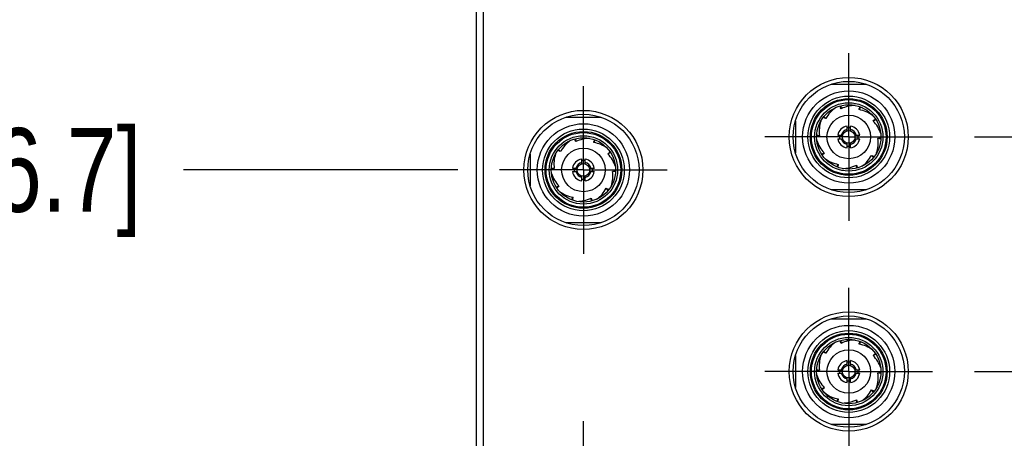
# Model space of a CAD drawing. Header units: inches. Extents: x 0.2 to 16.8, y 0.2 to 10.8.
# Tile 9 of 19: x 4.463 to 5.933, y 6.367 to 6.991. Entities that reach past the tile are written whole.
import ezdxf

# ---------------------------------------------------------------- set-up
doc = ezdxf.new("R2010")
doc.units = ezdxf.units.IN
doc.header["$LTSCALE"] = 0.935
doc.header["$MEASUREMENT"] = 0
doc.linetypes.add('CENTER', pattern=[0.6, 0.375, -0.075, 0.075, -0.075])
doc.layers.get('0').update_dxf_attribs({"linetype": 'CONTINUOUS'})
doc.layers.add('02___PRT_ALL_AXES', color=7, linetype='CONTINUOUS')
doc.layers.add('DIMENSIONS', color=7, linetype='CONTINUOUS')
doc.styles.get("Standard").update_dxf_attribs({"font": 'txt', "width": 0.8})
doc.dimstyles.new('DIMSTYLE_1', dxfattribs={"dimtxt": 0.125, "dimasz": 0.18, "dimexe": 0.125, "dimexo": 0.0625, "dimgap": 0.03125, "dimtad": 0, "dimtih": 1, "dimtoh": 1, "dimzin": 4, "dimdsep": 46, "dimtxsty": 'STANDARD', "dimblk": '_FILLED', "dimblk1": '_FILLED', "dimblk2": '_FILLED', "dimcen": 0.09, "dimadec": 0, "dimazin": 0, "dimtp": 0.01, "dimtm": 0.01, "dimtfac": 1, "dimtofl": 0, "dimtmove": 0, "dimatfit": 3, "dimldrblk": '_FILLED', "dimfxl": 1, "dimtolj": 1, "dimtzin": 4, "dimarcsym": 0})

# ---------------------------------------------------------------- blocks, each defined once
blk = doc.blocks.new('*D4')
at = {"layer": 'DIMENSIONS', "color": 2, "linetype": 'CONTINUOUS'}
blk.add_line((5.1171, 6.7673), (4.7075, 6.7673), dxfattribs=at)
at = {"layer": 'DIMENSIONS', "color": 2, "linetype": 'CONTINUOUS', "insert": (4.645, 6.8298), "char_height": 0.125, "width": 1.125, "attachment_point": 3, "line_spacing_factor": 0.9}
blk.add_mtext('3.02{\\Ftxt.shx;\\W1.000000;\\H0.125000; }[76.7]', dxfattribs=at)
blk = doc.blocks.new('_FILLED')
at = {"color": 0, "linetype": 'BYBLOCK'}
blk.add_solid([(0, 0), (-1, 0.1736), (-1, -0.1736)], dxfattribs=at)
blk = doc.blocks.new('*D5')
at = {"layer": 'DIMENSIONS', "color": 2, "linetype": 'CONTINUOUS'}
blk.add_line((5.1171, 7.2673), (4.7075, 7.2673), dxfattribs=at)
at = {"layer": 'DIMENSIONS', "color": 2, "linetype": 'CONTINUOUS', "insert": (4.645, 7.3298), "char_height": 0.125, "width": 1.125, "attachment_point": 3, "line_spacing_factor": 0.9}
blk.add_mtext('3.52{\\Ftxt.shx;\\W1.000000;\\H0.125000; }[89.4]', dxfattribs=at)
blk = doc.blocks.new('*D6')
at = {"layer": 'DIMENSIONS', "color": 2, "linetype": 'CONTINUOUS'}
blk.add_line((5.2514, 8.5679), (4.7075, 8.5679), dxfattribs=at)
at = {"layer": 'DIMENSIONS', "color": 2, "linetype": 'CONTINUOUS', "insert": (4.645, 8.6304), "char_height": 0.125, "width": 1.525, "attachment_point": 3, "line_spacing_factor": 0.9}
blk.add_mtext('2X 4.82{\\Ftxt.shx;\\W1.000000;\\H0.125000; }[122.5]', dxfattribs=at)
blk = doc.blocks.new('*D7')
at = {"layer": 'DIMENSIONS', "color": 2, "linetype": 'CONTINUOUS'}
for p, q in [((4.8337, 8.8181), (4.7075, 8.8181)), ((4.9565, 8.6899), (4.8337, 8.8181)), ((5.0825, 8.6899), (4.9565, 8.6899))]:
    blk.add_line(p, q, dxfattribs=at)
at = {"layer": 'DIMENSIONS', "color": 2, "linetype": 'CONTINUOUS', "insert": (4.645, 8.8806), "char_height": 0.125, "width": 1.225, "attachment_point": 3, "line_spacing_factor": 0.9}
blk.add_mtext('4.94{\\Ftxt.shx;\\W1.000000;\\H0.125000; }[125.6]', dxfattribs=at)
blk = doc.blocks.new('*D12')
at = {"layer": 'DIMENSIONS', "color": 2, "linetype": 'CONTINUOUS'}
blk.add_line((5.8884, 6.4665), (7.1813, 6.4665), dxfattribs=at)
at = {"layer": 'DIMENSIONS', "color": 2, "linetype": 'CONTINUOUS', "insert": (7.2438, 6.529), "char_height": 0.125, "width": 1.125, "attachment_point": 1, "line_spacing_factor": 0.9}
blk.add_mtext('2.72{\\Ftxt.shx;\\W1.000000;\\H0.125000; }[69.1]', dxfattribs=at)
blk = doc.blocks.new('*D13')
at = {"layer": 'DIMENSIONS', "color": 2, "linetype": 'CONTINUOUS'}
blk.add_line((5.8884, 6.8165), (7.1813, 6.8165), dxfattribs=at)
at = {"layer": 'DIMENSIONS', "color": 2, "linetype": 'CONTINUOUS', "insert": (7.2438, 6.879), "char_height": 0.125, "width": 0.925, "attachment_point": 1, "line_spacing_factor": 0.9}
blk.add_mtext('3.07{\\Ftxt.shx;\\W1.000000;\\H0.125000; }[78]', dxfattribs=at)
blk = doc.blocks.new('*D14')
at = {"layer": 'DIMENSIONS', "color": 2, "linetype": 'CONTINUOUS'}
blk.add_line((5.8884, 7.1665), (7.1813, 7.1665), dxfattribs=at)
at = {"layer": 'DIMENSIONS', "color": 2, "linetype": 'CONTINUOUS', "insert": (7.2438, 7.229), "char_height": 0.125, "width": 1.125, "attachment_point": 1, "line_spacing_factor": 0.9}
blk.add_mtext('3.42{\\Ftxt.shx;\\W1.000000;\\H0.125000; }[86.9]', dxfattribs=at)
blk = doc.blocks.new('*D15')
at = {"layer": 'DIMENSIONS', "color": 2, "linetype": 'CONTINUOUS'}
blk.add_line((5.8884, 7.5165), (7.1813, 7.5165), dxfattribs=at)
at = {"layer": 'DIMENSIONS', "color": 2, "linetype": 'CONTINUOUS', "insert": (7.2438, 7.579), "char_height": 0.125, "width": 1.125, "attachment_point": 1, "line_spacing_factor": 0.9}
blk.add_mtext('3.77{\\Ftxt.shx;\\W1.000000;\\H0.125000; }[95.7]', dxfattribs=at)

msp = doc.modelspace()

# ---------------------------------------------------------------- linework, layer by layer
at = {"color": 7, "linetype": 'CONTINUOUS'}
for p, q in [((5.145, 3.5519), (5.145, 8.6899)), ((5.155, 8.6599), (5.155, 4.5753)), ((5.6746, 6.8952), (5.7269, 6.8952)), ((5.6878, 6.8627), (5.6878, 6.8616)), ((5.6894, 6.8586), (5.6886, 6.86)), ((5.6889, 6.863), (5.6894, 6.8586)), ((5.7185, 6.8611), (5.7164, 6.8573)), ((5.7164, 6.8573), (5.7165, 6.8588)), ((5.7175, 6.8614), (5.7168, 6.8606)), ((5.2786, 6.8461), (5.3309, 6.8461)), ((5.6212, 6.8402), (5.6212, 6.7928)), ((5.6631, 6.8463), (5.6638, 6.8454)), ((5.6638, 6.8471), (5.6668, 6.8439)), ((5.6668, 6.8439), (5.6654, 6.8445)), ((5.7413, 6.8421), (5.7374, 6.8403)), ((5.7374, 6.8403), (5.7384, 6.8415)), ((5.7407, 6.843), (5.7397, 6.8427)), ((5.6982, 6.8256), (5.6982, 6.8328)), ((5.7033, 6.8256), (5.7033, 6.8328)), ((5.2918, 6.8136), (5.2918, 6.8125)), ((5.2933, 6.8095), (5.2926, 6.8109)), ((5.2928, 6.8139), (5.2933, 6.8095)), ((5.3224, 6.812), (5.3203, 6.8082)), ((5.3203, 6.8082), (5.3205, 6.8097)), ((5.3214, 6.8124), (5.3208, 6.8115)), ((5.6528, 6.8185), (5.6538, 6.8181)), ((5.6529, 6.8195), (5.6571, 6.8187)), ((5.6571, 6.8187), (5.6556, 6.8184)), ((5.6844, 6.819), (5.6917, 6.819)), ((5.6844, 6.8139), (5.6917, 6.8139)), ((5.6982, 6.8001), (5.6982, 6.8074)), ((5.7033, 6.8001), (5.7033, 6.8074)), ((5.7099, 6.819), (5.7171, 6.819)), ((5.7099, 6.8139), (5.7171, 6.8139)), ((5.7444, 6.8142), (5.7459, 6.8146)), ((5.7487, 6.8134), (5.7444, 6.8142)), ((5.7487, 6.8145), (5.7477, 6.8148)), ((5.2252, 6.791), (5.2252, 6.7437)), ((5.2671, 6.7972), (5.2677, 6.7963)), ((5.2677, 6.798), (5.2707, 6.7948)), ((5.2707, 6.7948), (5.2693, 6.7954)), ((5.3453, 6.7931), (5.3413, 6.7912)), ((5.3413, 6.7912), (5.3424, 6.7924)), ((5.3447, 6.7939), (5.3436, 6.7936)), ((5.6602, 6.7908), (5.6642, 6.7926)), ((5.6642, 6.7926), (5.6631, 6.7914)), ((5.3022, 6.7764), (5.3022, 6.7837)), ((5.3073, 6.7764), (5.3073, 6.7837)), ((5.6608, 6.7899), (5.6618, 6.7902)), ((5.7377, 6.7858), (5.7348, 6.789)), ((5.7348, 6.789), (5.7362, 6.7884)), ((5.7384, 6.7866), (5.7378, 6.7875)), ((5.2567, 6.7693), (5.2578, 6.769)), ((5.2568, 6.7704), (5.2611, 6.7696)), ((5.2611, 6.7696), (5.2596, 6.7693)), ((5.2884, 6.7699), (5.2956, 6.7699)), ((5.2884, 6.7648), (5.2956, 6.7648)), ((5.3138, 6.7699), (5.3211, 6.7699)), ((5.3138, 6.7648), (5.3211, 6.7648)), ((5.3484, 6.7651), (5.3499, 6.7654)), ((5.3526, 6.7643), (5.3484, 6.7651)), ((5.3527, 6.7653), (5.3516, 6.7657)), ((5.6831, 6.7718), (5.6852, 6.7756)), ((5.6841, 6.7715), (5.6847, 6.7723)), ((5.6852, 6.7756), (5.685, 6.7741)), ((5.7127, 6.77), (5.7122, 6.7743)), ((5.7122, 6.7743), (5.7129, 6.7729)), ((5.7137, 6.7702), (5.7137, 6.7713)), ((5.3022, 6.751), (5.3022, 6.7583)), ((5.3073, 6.751), (5.3073, 6.7583)), ((5.2641, 6.7416), (5.2681, 6.7435)), ((5.2647, 6.7408), (5.2658, 6.7411)), ((5.2681, 6.7435), (5.2671, 6.7423)), ((5.3417, 6.7367), (5.3387, 6.7399)), ((5.3387, 6.7399), (5.3401, 6.7393)), ((5.3424, 6.7375), (5.3417, 6.7384)), ((5.7269, 6.7377), (5.6746, 6.7377)), ((5.287, 6.7227), (5.2891, 6.7265)), ((5.288, 6.7223), (5.2886, 6.7232)), ((5.2891, 6.7265), (5.289, 6.725)), ((5.3166, 6.7208), (5.3161, 6.7252)), ((5.3161, 6.7252), (5.3169, 6.7238)), ((5.3176, 6.7211), (5.3177, 6.7222)), ((5.3309, 6.6886), (5.2786, 6.6886)), ((5.6746, 6.5452), (5.7269, 6.5452)), ((5.6878, 6.5126), (5.6878, 6.5116)), ((5.6889, 6.513), (5.6894, 6.5086)), ((5.7175, 6.5115), (5.7168, 6.5106)), ((5.6638, 6.497), (5.6668, 6.4939)), ((5.6894, 6.5086), (5.6886, 6.51)), ((5.7185, 6.511), (5.7164, 6.5073)), ((5.7164, 6.5073), (5.7165, 6.5088)), ((5.6212, 6.4902), (5.6212, 6.4428)), ((5.6632, 6.4962), (5.6638, 6.4954)), ((5.6668, 6.4939), (5.6654, 6.4945)), ((5.6982, 6.4756), (5.6982, 6.4828)), ((5.7033, 6.4756), (5.7033, 6.4828)), ((5.7413, 6.4921), (5.7374, 6.4903)), ((5.7374, 6.4903), (5.7384, 6.4915)), ((5.7407, 6.493), (5.7397, 6.4927)), ((5.6528, 6.4685), (5.6538, 6.4681)), ((5.6529, 6.4695), (5.6571, 6.4687)), ((5.6571, 6.4687), (5.6556, 6.4684)), ((5.6844, 6.469), (5.6917, 6.469)), ((5.7099, 6.469), (5.7171, 6.469)), ((5.6844, 6.4639), (5.6917, 6.4639)), ((5.6982, 6.4501), (5.6982, 6.4574)), ((5.7033, 6.4501), (5.7033, 6.4574)), ((5.7099, 6.4639), (5.7171, 6.4639)), ((5.7444, 6.4642), (5.7459, 6.4646)), ((5.7487, 6.4634), (5.7444, 6.4642)), ((5.7488, 6.4645), (5.7477, 6.4648)), ((5.6603, 6.4408), (5.6642, 6.4426)), ((5.6608, 6.4399), (5.6618, 6.4402)), ((5.6642, 6.4426), (5.6631, 6.4414)), ((5.7348, 6.439), (5.7362, 6.4384)), ((5.7377, 6.4359), (5.7348, 6.439)), ((5.6831, 6.4219), (5.6852, 6.4256)), ((5.6852, 6.4256), (5.685, 6.4241)), ((5.7127, 6.42), (5.7122, 6.4243)), ((5.7122, 6.4243), (5.7129, 6.4229)), ((5.7384, 6.4367), (5.7378, 6.4375)), ((5.684, 6.4214), (5.6847, 6.4223)), ((5.7137, 6.4203), (5.7137, 6.4213)), ((5.7269, 6.3877), (5.6746, 6.3877))]:
    msp.add_line(p, q, dxfattribs=at)
for centre, radius in [((5.7008, 6.8165), 0.0889), ((5.7008, 6.8165), 0.083), ((5.7008, 6.8165), 0.0689), ((5.7008, 6.8165), 0.061), ((5.7008, 6.8165), 0.0573), ((5.7008, 6.8165), 0.0557), ((5.7008, 6.8165), 0.051), ((5.7008, 6.8165), 0.048), ((5.3047, 6.7673), 0.0889), ((5.3047, 6.7673), 0.083), ((5.3047, 6.7673), 0.0689), ((5.7008, 6.8165), 0.0325), ((5.3047, 6.7673), 0.061), ((5.3047, 6.7673), 0.0573), ((5.3047, 6.7673), 0.0557), ((5.7008, 6.8165), 0.00945), ((5.3047, 6.7673), 0.051), ((5.3047, 6.7673), 0.048), ((5.3047, 6.7673), 0.0325), ((5.3047, 6.7673), 0.00945), ((5.7008, 6.4665), 0.0889), ((5.7008, 6.4665), 0.083), ((5.7008, 6.4665), 0.0689), ((5.7008, 6.4665), 0.061), ((5.7008, 6.4665), 0.0573), ((5.7008, 6.4665), 0.0557), ((5.7008, 6.4665), 0.051), ((5.7008, 6.4665), 0.048), ((5.7008, 6.4665), 0.0325), ((5.7008, 6.4665), 0.00945)]:
    msp.add_circle(centre, radius, dxfattribs=at)
for centre, radius, start, end in [((5.7091, 6.8213), 0.048, 125.6462, 151.872), ((5.7898, 6.9109), 0.1133, 205.8079, 206.7095), ((5.7103, 6.8154), 0.048, 89.6462, 115.872), ((5.7079, 6.81), 0.048, 53.6462, 79.872), ((5.8283, 6.8405), 0.1133, 169.808, 170.7095), ((5.7047, 6.8252), 0.048, 161.779, 187.872), ((5.7184, 6.9473), 0.1156, 241.8207, 242.7038), ((5.7028, 6.807), 0.048, 17.6462, 43.872), ((5.8198, 6.7593), 0.1156, 133.8207, 134.7038), ((5.7008, 6.8165), 0.0165, 98.903, 171.097), ((5.7008, 6.8165), 0.0139, 79.374, 100.626), ((5.7008, 6.8165), 0.0165, 8.903, 81.097), ((5.3131, 6.7721), 0.048, 125.7483, 151.872), ((5.3937, 6.8618), 0.1133, 205.8079, 206.7096), ((5.3143, 6.7663), 0.048, 89.7572, 115.872), ((5.3119, 6.7609), 0.048, 53.7478, 79.872), ((5.4323, 6.7914), 0.1133, 169.808, 170.7094), ((5.6988, 6.8259), 0.048, 197.6462, 223.872), ((5.6381, 6.9327), 0.1156, 277.8207, 278.7038), ((5.7008, 6.8165), 0.0165, 188.903, 261.097), ((5.7008, 6.8165), 0.0139, 169.374, 190.626), ((5.7008, 6.8165), 0.0165, 278.903, 351.097), ((5.7008, 6.8165), 0.0139, 349.374, 10.626), ((5.6968, 6.8077), 0.048, 341.779, 7.872), ((5.7634, 6.7003), 0.1156, 97.8207, 98.7038), ((5.3087, 6.7761), 0.048, 161.7531, 187.872), ((5.3223, 6.8982), 0.1156, 241.8207, 242.7038), ((5.3067, 6.7579), 0.048, 17.7501, 43.872), ((5.4237, 6.7102), 0.1156, 133.8207, 134.7038), ((5.5818, 6.8736), 0.1156, 313.8207, 314.7038), ((5.7008, 6.8165), 0.0139, 259.374, 280.626), ((5.3047, 6.7673), 0.0165, 98.903, 171.097), ((5.3047, 6.7673), 0.0139, 79.374, 100.626), ((5.3047, 6.7673), 0.0165, 8.903, 81.097), ((5.6936, 6.8229), 0.048, 233.6462, 259.872), ((5.6924, 6.8117), 0.048, 305.6462, 331.872), ((5.6832, 6.6856), 0.1156, 61.8207, 62.7038), ((5.3027, 6.7768), 0.048, 197.7501, 223.872), ((5.2421, 6.8835), 0.1156, 277.8207, 278.7038), ((5.3047, 6.7673), 0.0165, 188.903, 261.097), ((5.3047, 6.7673), 0.0139, 169.374, 190.626), ((5.3047, 6.7673), 0.0165, 278.903, 351.097), ((5.3047, 6.7673), 0.0139, 349.374, 10.626), ((5.3008, 6.7586), 0.048, 341.7531, 7.872), ((5.3674, 6.6511), 0.1156, 97.8207, 98.7038), ((5.5732, 6.7924), 0.1133, 349.808, 350.7095), ((5.6912, 6.8175), 0.048, 269.6462, 295.872), ((5.6096, 6.721), 0.1156, 25.8207, 26.7038), ((5.3047, 6.7673), 0.0139, 259.374, 280.626), ((5.1857, 6.8245), 0.1156, 313.8207, 314.7038), ((5.2976, 6.7738), 0.048, 233.7478, 259.872), ((5.2964, 6.7625), 0.048, 305.7483, 331.872), ((5.2871, 6.6365), 0.1156, 61.8207, 62.7038), ((5.1772, 6.7433), 0.1133, 349.808, 350.7094), ((5.2951, 6.7684), 0.048, 269.7449, 295.872), ((5.2136, 6.6718), 0.1156, 25.8207, 26.7038), ((5.7898, 6.5609), 0.1133, 205.8079, 206.7095), ((5.7103, 6.4654), 0.048, 89.6462, 115.872), ((5.7091, 6.4713), 0.048, 126.0354, 151.872), ((5.7079, 6.46), 0.048, 53.9073, 79.872), ((5.8283, 6.4905), 0.1133, 169.8079, 170.7095), ((5.7047, 6.4752), 0.048, 161.6462, 187.872), ((5.7184, 6.5973), 0.1156, 241.8207, 242.7038), ((5.7008, 6.4665), 0.0165, 98.903, 171.097), ((5.7008, 6.4665), 0.0165, 8.903, 81.097), ((5.7028, 6.457), 0.048, 17.9776, 43.872), ((5.8198, 6.4093), 0.1156, 133.8207, 134.7038), ((5.6381, 6.5827), 0.1156, 277.8207, 278.7038), ((5.7008, 6.4665), 0.0139, 169.374, 190.626), ((5.7008, 6.4665), 0.0139, 79.374, 100.626), ((5.7008, 6.4665), 0.0139, 349.374, 10.626), ((5.6988, 6.4759), 0.048, 197.9776, 223.872), ((5.7008, 6.4665), 0.0165, 188.903, 261.097), ((5.7008, 6.4665), 0.0139, 259.374, 280.626), ((5.7008, 6.4665), 0.0165, 278.903, 351.097), ((5.6968, 6.4577), 0.048, 341.6462, 7.872), ((5.7634, 6.3503), 0.1156, 97.8207, 98.7038), ((5.5818, 6.5236), 0.1156, 313.8207, 314.7038), ((5.6924, 6.4617), 0.048, 306.0354, 331.872), ((5.6832, 6.3356), 0.1156, 61.8207, 62.7038), ((5.6936, 6.4729), 0.048, 233.9073, 259.872), ((5.5732, 6.4424), 0.1133, 349.8079, 350.7095), ((5.6912, 6.4675), 0.048, 269.9209, 295.872), ((5.6096, 6.371), 0.1156, 25.8207, 26.7038)]:
    msp.add_arc(centre, radius, start, end, dxfattribs=at)
at = {"color": 9, "linetype": 'CONTINUOUS'}
for centre, start, end in [((5.7008, 6.8165), 102.9522, 167.0478), ((5.7008, 6.8165), 12.9522, 77.0478), ((5.7008, 6.8165), 192.9522, 257.0478), ((5.7008, 6.8165), 282.9522, 347.0478), ((5.3047, 6.7673), 102.9522, 167.0478), ((5.3047, 6.7673), 12.9522, 77.0478), ((5.3047, 6.7673), 192.9522, 257.0478), ((5.3047, 6.7673), 282.9522, 347.0478), ((5.7008, 6.4665), 102.9522, 167.0478), ((5.7008, 6.4665), 12.9522, 77.0478), ((5.7008, 6.4665), 192.9522, 257.0478), ((5.7008, 6.4665), 282.9522, 347.0478)]:
    msp.add_arc(centre, 0.0114, start, end, dxfattribs=at)
at = {"layer": '02___PRT_ALL_AXES', "color": 7, "linetype": 'CENTER'}
for p, q in [((5.7008, 6.8165), (5.7008, 6.9416)), ((5.3047, 6.7673), (5.3047, 6.8924)), ((5.7008, 6.8165), (5.5757, 6.8165)), ((5.7008, 6.8165), (5.7008, 6.6914)), ((5.7008, 6.8165), (5.8259, 6.8165)), ((5.3047, 6.7673), (5.1796, 6.7673)), ((5.3047, 6.7673), (5.3047, 6.6422)), ((5.3047, 6.7673), (5.4298, 6.7673)), ((5.7008, 6.4665), (5.7008, 6.5916)), ((5.7008, 6.4665), (5.5757, 6.4665)), ((5.7008, 6.4665), (5.7008, 6.3414)), ((5.7008, 6.4665), (5.8259, 6.4665)), ((5.3047, 6.2673), (5.3047, 6.3924))]:
    msp.add_line(p, q, dxfattribs=at)

# ---------------------------------------------------------------- dimensions: what is measured, and where the dimension line sits
at = {"layer": 'DIMENSIONS', "color": 2, "linetype": 'CONTINUOUS'}
for feature_location, offset, origin, picture, middle in [((5.0825, 8.6899), (-0.375, 0.1283), (5.145, 3.7469), '*D7', (4.0325, 8.8181)), ((5.8884, 7.5165), (1.2929, 0), (5.8259, 3.7469), '*D15', (7.8063, 7.5165)), ((5.1171, 7.2673), (-0.4096, 0), (5.1796, 3.7469), '*D5', (4.0825, 7.2673)), ((5.8884, 7.1665), (1.2929, 0), (5.8259, 3.7469), '*D14', (7.8063, 7.1665)), ((5.8884, 6.8165), (1.2929, 0), (5.8259, 3.7469), '*D13', (7.7063, 6.8165)), ((5.1171, 6.7673), (-0.4096, 0), (5.1796, 3.7469), '*D4', (4.0825, 6.7673)), ((5.8884, 6.4665), (1.2929, 0), (5.8259, 3.7469), '*D12', (7.8063, 6.4665))]:
    dim = msp.add_ordinate_dim(feature_location=feature_location, offset=offset, dtype=0, origin=origin, dimstyle='DIMSTYLE_1', dxfattribs=at)
    dim.commit()
    dim.dimension.update_dxf_attribs({"geometry": picture, "text_midpoint": middle})
dim = msp.add_ordinate_dim(feature_location=(5.2514, 8.5679), offset=(-0.5439, 0), dtype=0, origin=(5.3139, 3.7469), text='2X <>', dimstyle='DIMSTYLE_1', dxfattribs=at)
dim.commit()
dim.dimension.update_dxf_attribs({"geometry": '*D6', "text_midpoint": (3.8825, 8.5679)})

doc.saveas('drawing.dxf')
